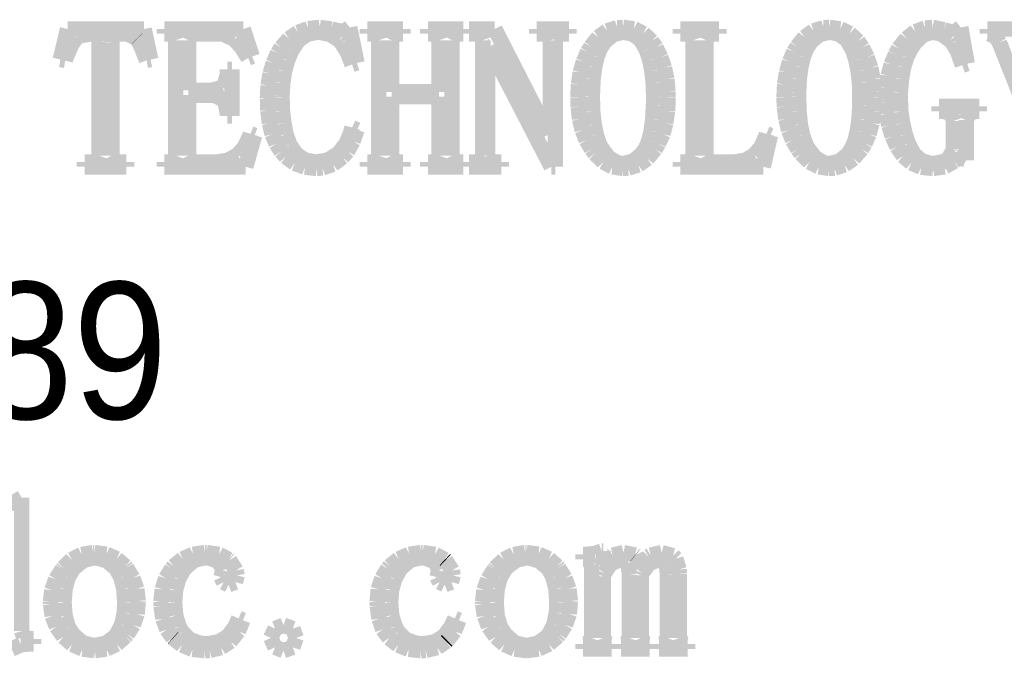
# Model space of a CAD drawing. Extents: x -53 to 531, y -106 to 304.
# Tile 59 of 66: x 511.97 to 518.45, y -98.78 to -94.58. Entities that reach past the tile are written whole.
import ezdxf

# ---------------------------------------------------------------- set-up
doc = ezdxf.new("R2010")
doc.units = 0
doc.layers.add('BOARD_GEOMETRY_DIMENSION', color=2, linetype='CONTINUOUS')

msp = doc.modelspace()

# ---------------------------------------------------------------- linework, layer by layer
at = {"layer": 'BOARD_GEOMETRY_DIMENSION', "const_width": 0.1016}
for points in [[(512.23672, -94.841822), (512.284472, -94.640908)], [(512.284472, -94.640908), (512.788408, -94.640908)], [(512.362704, -94.685612), (512.342892, -94.699074)], [(512.443984, -94.672404), (512.362704, -94.685612)], [(512.485386, -94.67723), (512.443984, -94.672404)], [(512.491736, -94.725236), (512.485386, -94.67723)], [(512.581398, -94.67723), (512.576064, -94.730316)], [(512.639564, -94.672404), (512.581398, -94.67723)], [(512.68122, -94.675198), (512.639564, -94.672404)], [(512.740656, -94.704408), (512.68122, -94.675198)], [(512.788408, -94.640908), (512.83108, -94.841822)], [(512.920742, -94.672404), (512.920742, -94.640908)], [(512.920742, -94.640908), (513.440172, -94.640908)], [(512.947666, -94.672404), (512.920742, -94.672404)], [(512.984242, -94.682818), (512.947666, -94.672404)], [(512.995672, -94.714822), (512.984242, -94.682818)], [(513.095494, -94.682818), (513.08, -94.714822)], [(513.127752, -94.672404), (513.095494, -94.682818)], [(513.276596, -94.672404), (513.127752, -94.672404)], [(513.314188, -94.676214), (513.276596, -94.672404)], [(513.381752, -94.709488), (513.314188, -94.676214)], [(513.440172, -94.640908), (513.499354, -94.820994)], [(513.740908, -94.704408), (513.800344, -94.664022)], [(513.800344, -94.664022), (513.867908, -94.638876)], [(513.860796, -94.675198), (513.804408, -94.714822)], [(513.92836, -94.661736), (513.860796, -94.675198)], [(513.867908, -94.638876), (513.942838, -94.630494)], [(513.935472, -94.661736), (513.92836, -94.661736)], [(514.012688, -94.676214), (513.935472, -94.661736)], [(513.942838, -94.630494), (513.943854, -94.630494)], [(513.943854, -94.630494), (514.018784, -94.640908)], [(514.07187, -94.714822), (514.012688, -94.676214)], [(514.018784, -94.640908), (514.082284, -94.656402)], [(514.082284, -94.656402), (514.113526, -94.651322)], [(514.113526, -94.651322), (514.140704, -94.630494)], [(514.140704, -94.630494), (514.188456, -94.86392)], [(514.25729, -94.672404), (514.25729, -94.640908)], [(514.25729, -94.640908), (514.490462, -94.640908)], [(514.278118, -94.672404), (514.25729, -94.672404)], [(514.32079, -94.682818), (514.278118, -94.672404)], [(514.331204, -94.714822), (514.32079, -94.682818)], [(514.432296, -94.682818), (514.416548, -94.714822)], [(514.469634, -94.672404), (514.432296, -94.682818)], [(514.490462, -94.672404), (514.469634, -94.672404)], [(514.490462, -94.640908), (514.490462, -94.672404)], [(514.6548, -94.672404), (514.6548, -94.640908)], [(514.6548, -94.640908), (514.887972, -94.640908)], [(514.676898, -94.672404), (514.6548, -94.672404)], [(514.7183, -94.682818), (514.676898, -94.672404)], [(514.728714, -94.714822), (514.7183, -94.682818)], [(514.829806, -94.682818), (514.814058, -94.714822)], [(514.867398, -94.672404), (514.829806, -94.682818)], [(514.887972, -94.672404), (514.867398, -94.672404)], [(514.887972, -94.640908), (514.887972, -94.672404)], [(514.925564, -94.672404), (514.925564, -94.640908)], [(514.925564, -94.640908), (515.095236, -94.640908)], [(514.963156, -94.672404), (514.925564, -94.672404)], [(515.004558, -94.682818), (514.963156, -94.672404)], [(515.016242, -94.714822), (515.004558, -94.682818)], [(515.095236, -94.640908), (515.450074, -95.33509)], [(515.37108, -94.672404), (515.37108, -94.640908)], [(515.37108, -94.640908), (515.583424, -94.640908)], [(515.413752, -94.672404), (515.37108, -94.672404)], [(515.450074, -94.682818), (515.413752, -94.672404)], [(515.461758, -94.714822), (515.450074, -94.682818)], [(515.508494, -94.682818), (515.493, -94.714822)], [(515.540752, -94.672404), (515.508494, -94.682818)], [(515.583424, -94.672404), (515.540752, -94.672404)], [(515.583424, -94.640908), (515.583424, -94.672404)], [(515.775956, -94.69501), (515.834376, -94.653608)], [(515.874, -94.67723), (515.818628, -94.72422)], [(515.834376, -94.653608), (515.900924, -94.632526)], [(515.938516, -94.661736), (515.874, -94.67723)], [(515.900924, -94.632526), (515.938516, -94.630494)], [(515.938516, -94.630494), (516.010398, -94.639892)], [(515.998714, -94.672404), (515.938516, -94.661736)], [(516.054086, -94.71152), (515.998714, -94.672404)], [(516.010398, -94.639892), (516.072628, -94.670118)], [(516.072628, -94.670118), (516.126984, -94.720918)], [(516.315198, -94.672404), (516.315198, -94.640908)], [(516.315198, -94.640908), (516.569198, -94.640908)], [(516.34644, -94.672404), (516.315198, -94.672404)], [(516.389112, -94.682818), (516.34644, -94.672404)], [(516.399526, -94.714822), (516.389112, -94.682818)], [(516.500618, -94.682818), (516.48487, -94.714822)], [(516.532876, -94.672404), (516.500618, -94.682818)], [(516.569198, -94.672404), (516.532876, -94.672404)], [(516.569198, -94.640908), (516.569198, -94.672404)], [(517.133332, -94.69501), (517.191752, -94.653608)], [(517.231122, -94.67723), (517.176004, -94.72422)], [(517.191752, -94.653608), (517.2583, -94.632526)], [(517.295892, -94.661736), (517.231122, -94.67723)], [(517.2583, -94.632526), (517.295892, -94.630494)], [(517.295892, -94.630494), (517.36752, -94.639892)], [(517.35609, -94.672404), (517.295892, -94.661736)], [(517.411208, -94.71152), (517.35609, -94.672404)], [(517.36752, -94.639892), (517.430004, -94.670118)], [(517.430004, -94.670118), (517.484106, -94.720918)], [(517.803892, -94.703392), (517.862058, -94.658434)], [(517.915398, -94.6785), (517.861042, -94.7293)], [(517.862058, -94.658434), (517.926574, -94.634812)], [(517.97458, -94.661736), (517.915398, -94.6785)], [(517.926574, -94.634812), (517.97458, -94.630494)], [(517.97458, -94.630494), (518.04951, -94.645988)], [(518.030714, -94.672404), (517.97458, -94.661736)], [(518.091166, -94.714822), (518.030714, -94.672404)], [(518.04951, -94.645988), (518.102596, -94.661736)], [(518.102596, -94.661736), (518.133838, -94.651322)], [(518.133838, -94.651322), (518.160762, -94.630494)], [(518.160762, -94.630494), (518.202672, -94.869)], [(518.335768, -94.672404), (518.335768, -94.640908)], [(518.335768, -94.640908), (518.574274, -94.640908)], [(518.346182, -94.672404), (518.335768, -94.672404)], [(518.388854, -94.688914), (518.346182, -94.672404)], [(518.414762, -94.730316), (518.388854, -94.688914)], [(512.31165, -94.743016), (512.275328, -94.82709)], [(512.342892, -94.699074), (512.31165, -94.743016)], [(512.491736, -95.47352), (512.491736, -94.725236)], [(512.576064, -94.730316), (512.576064, -95.47352)], [(512.741672, -94.705424), (512.740656, -94.704408)], [(512.76758, -94.754192), (512.741672, -94.705424)], [(512.995672, -95.47352), (512.995672, -94.714822)], [(513.08, -94.714822), (513.08, -95.044006)], [(513.428742, -94.760796), (513.381752, -94.709488)], [(513.689854, -94.762574), (513.740908, -94.704408)], [(513.804408, -94.714822), (513.759704, -94.781624)], [(514.087618, -94.733618), (514.07187, -94.714822)], [(514.125972, -94.796102), (514.087618, -94.733618)], [(514.331204, -95.47352), (514.331204, -94.714822)], [(514.416548, -94.714822), (514.416548, -95.05442)], [(514.728714, -95.05442), (514.728714, -94.714822)], [(514.814058, -94.714822), (514.814058, -95.47352)], [(515.016242, -95.47352), (515.016242, -94.714822)], [(515.461758, -95.33509), (515.461758, -94.714822)], [(515.493, -94.714822), (515.493, -95.547434)], [(515.726172, -94.757494), (515.775956, -94.69501)], [(515.818628, -94.72422), (515.789672, -94.767908)], [(516.09244, -94.778322), (516.054086, -94.71152)], [(516.126984, -94.720918), (516.15594, -94.762574)], [(516.399526, -95.47352), (516.399526, -94.714822)], [(516.48487, -94.714822), (516.48487, -95.47352)], [(517.083294, -94.757494), (517.133332, -94.69501)], [(517.176004, -94.72422), (517.146794, -94.767908)], [(517.4488, -94.778322), (517.411208, -94.71152)], [(517.484106, -94.720918), (517.513316, -94.762574)], [(517.751822, -94.767908), (517.803892, -94.703392)], [(517.861042, -94.7293), (517.832086, -94.772988)], [(518.107676, -94.733618), (518.091166, -94.714822)], [(518.14222, -94.793816), (518.107676, -94.733618)], [(518.600182, -95.197676), (518.414762, -94.730316)], [(512.804156, -94.846902), (512.76758, -94.754192)], [(513.47243, -94.831408), (513.428742, -94.760796)], [(513.637784, -94.86392), (513.666994, -94.799404)], [(513.666994, -94.799404), (513.689854, -94.762574)], [(513.758688, -94.783402), (513.73151, -94.847918)], [(513.759704, -94.781624), (513.758688, -94.783402)], [(514.156198, -94.87408), (514.125972, -94.796102)], [(515.057898, -94.757494), (515.047484, -94.757494)], [(515.047484, -94.757494), (515.047484, -95.47352)], [(515.466838, -95.547434), (515.057898, -94.757494)], [(515.678166, -94.855284), (515.70636, -94.791022)], [(515.70636, -94.791022), (515.726172, -94.757494)], [(515.789672, -94.767908), (515.767574, -94.824296)], [(516.093456, -94.782386), (516.09244, -94.778322)], [(516.114284, -94.845124), (516.093456, -94.782386)], [(516.15594, -94.762574), (516.187182, -94.82709)], [(517.034526, -94.855284), (517.062466, -94.791022)], [(517.062466, -94.791022), (517.083294, -94.757494)], [(517.146794, -94.767908), (517.12495, -94.824296)], [(517.450832, -94.782386), (517.4488, -94.778322)], [(517.470644, -94.845124), (517.450832, -94.782386)], [(517.513316, -94.762574), (517.544558, -94.82709)], [(517.7028, -94.875096), (517.730994, -94.808294)], [(517.730994, -94.808294), (517.751822, -94.767908)], [(517.832086, -94.772988), (517.804908, -94.828106)], [(518.171176, -94.879414), (518.14222, -94.793816)], [(512.268978, -94.846902), (512.23672, -94.841822)], [(512.275328, -94.82709), (512.268978, -94.846902)], [(512.83108, -94.841822), (512.804156, -94.846902)], [(513.499354, -94.820994), (513.47243, -94.831408)], [(513.616956, -94.934278), (513.637784, -94.86392)], [(513.73151, -94.847918), (513.711698, -94.9198)], [(514.188456, -94.86392), (514.156198, -94.87408)], [(515.657338, -94.926404), (515.678166, -94.855284)], [(515.767574, -94.824296), (515.75208, -94.891606)], [(516.129016, -94.917006), (516.114284, -94.845124)], [(516.187182, -94.82709), (516.211058, -94.895924)], [(517.014714, -94.926404), (517.034526, -94.855284)], [(517.12495, -94.824296), (517.10844, -94.891606)], [(517.485122, -94.917006), (517.470644, -94.845124)], [(517.544558, -94.82709), (517.568434, -94.895924)], [(517.682988, -94.947994), (517.7028, -94.875096)], [(517.804908, -94.828106), (517.78408, -94.893892)], [(518.202672, -94.869), (518.171176, -94.879414)], [(513.313172, -95.01759), (513.334, -94.947994)], [(513.334, -94.947994), (513.335016, -94.93758)], [(513.335016, -94.93758), (513.335016, -94.906592)], [(513.335016, -94.906592), (513.366258, -94.906592)], [(513.366258, -94.906592), (513.366258, -95.213424)], [(513.603494, -95.01251), (513.616956, -94.934278)], [(513.711698, -94.9198), (513.700268, -94.997016)], [(515.645908, -95.005398), (515.657338, -94.926404)], [(515.75208, -94.891606), (515.741666, -94.971108)], [(516.137398, -94.997016), (516.129016, -94.917006)], [(516.211058, -94.895924), (516.226806, -94.971108)], [(517.002268, -95.005398), (517.014714, -94.926404)], [(517.10844, -94.891606), (517.098026, -94.971108)], [(517.49452, -94.997016), (517.485122, -94.917006)], [(517.568434, -94.895924), (517.584182, -94.971108)], [(517.671558, -95.02521), (517.682988, -94.947994)], [(517.78408, -94.893892), (517.770618, -94.970092)], [(513.59943, -95.097092), (513.603494, -95.01251)], [(513.700268, -94.997016), (513.695188, -95.080074)], [(515.641844, -95.091504), (515.645908, -95.005398)], [(515.741666, -94.971108), (515.737602, -95.062294)], [(516.140446, -95.086424), (516.137398, -94.997016)], [(516.226806, -94.971108), (516.234172, -95.051118)], [(516.99795, -95.091504), (517.002268, -95.005398)], [(517.098026, -94.971108), (517.093708, -95.062294)], [(517.496552, -95.086424), (517.49452, -94.997016)], [(517.584182, -94.971108), (517.591294, -95.051118)], [(517.770618, -94.970092), (517.763252, -95.057214)], [(513.08, -95.044006), (513.233924, -95.044006)], [(513.249672, -95.07601), (513.08, -95.07601)], [(513.08, -95.07601), (513.08, -95.47352)], [(513.233924, -95.044006), (513.305806, -95.024194)], [(513.313172, -95.107506), (513.249672, -95.07601)], [(513.305806, -95.024194), (513.313172, -95.01759)], [(514.416548, -95.05442), (514.728714, -95.05442)], [(515.737602, -95.062294), (515.736586, -95.086424)], [(516.234172, -95.051118), (516.235188, -95.091504)], [(517.093708, -95.062294), (517.093708, -95.086424)], [(517.591294, -95.051118), (517.592564, -95.091504)], [(517.667494, -95.107506), (517.671558, -95.02521)], [(517.763252, -95.057214), (517.763252, -95.107506)], [(513.319268, -95.116904), (513.313172, -95.107506)], [(513.335016, -95.192596), (513.319268, -95.116904)], [(513.602478, -95.177102), (513.59943, -95.097092)], [(513.695188, -95.080074), (513.695188, -95.091504)], [(513.695188, -95.091504), (513.698236, -95.18142)], [(514.728714, -95.086424), (514.416548, -95.086424)], [(514.416548, -95.086424), (514.416548, -95.47352)], [(514.728714, -95.47352), (514.728714, -95.086424)], [(515.643876, -95.15221), (515.641844, -95.091504)], [(515.736586, -95.086424), (515.739634, -95.184214)], [(516.134096, -95.234506), (516.13943, -95.140526)], [(516.13943, -95.140526), (516.140446, -95.086424)], [(516.235188, -95.091504), (516.231886, -95.180404)], [(517.000236, -95.15221), (516.99795, -95.091504)], [(517.093708, -95.086424), (517.09701, -95.184214)], [(517.491472, -95.234506), (517.496552, -95.140526)], [(517.496552, -95.140526), (517.496552, -95.086424)], [(517.592564, -95.091504), (517.588246, -95.180404)], [(517.667494, -95.12173), (517.667494, -95.107506)], [(517.672574, -95.200978), (517.667494, -95.12173)], [(517.763252, -95.107506), (517.7663, -95.184214)], [(513.335016, -95.213424), (513.335016, -95.192596)], [(513.612892, -95.260414), (513.602478, -95.177102)], [(513.698236, -95.18142), (513.707634, -95.261176)], [(515.653274, -95.233236), (515.643876, -95.15221)], [(515.739634, -95.184214), (515.749032, -95.268796)], [(516.231886, -95.180404), (516.21944, -95.260414)], [(517.01065, -95.233236), (517.000236, -95.15221)], [(517.09701, -95.184214), (517.105392, -95.268796)], [(517.588246, -95.180404), (517.576816, -95.260414)], [(517.687306, -95.275908), (517.672574, -95.200978)], [(517.7663, -95.184214), (517.777984, -95.260414)], [(518.017252, -95.182182), (518.017252, -95.149924)], [(518.017252, -95.149924), (518.282682, -95.149924)], [(518.04951, -95.182182), (518.017252, -95.182182)], [(518.0965, -95.197676), (518.04951, -95.182182)], [(518.11301, -95.245682), (518.0965, -95.197676)], [(518.214102, -95.197676), (518.197338, -95.240602)], [(518.255758, -95.182182), (518.214102, -95.197676)], [(518.282682, -95.182182), (518.255758, -95.182182)], [(518.282682, -95.149924), (518.282682, -95.182182)], [(513.366258, -95.213424), (513.335016, -95.213424)], [(513.630672, -95.333312), (513.612892, -95.260414)], [(513.707634, -95.261176), (513.722112, -95.333312)], [(515.6708, -95.307404), (515.653274, -95.233236)], [(515.749032, -95.268796), (515.76351, -95.339408)], [(516.123682, -95.31223), (516.134096, -95.234506)], [(516.21944, -95.260414), (516.200898, -95.332296)], [(517.028176, -95.307404), (517.01065, -95.233236)], [(517.105392, -95.268796), (517.11987, -95.339408)], [(517.480042, -95.31223), (517.491472, -95.234506)], [(517.576816, -95.260414), (517.557004, -95.332296)], [(517.777984, -95.260414), (517.79551, -95.33509)], [(518.11301, -95.431102), (518.11301, -95.245682)], [(518.197338, -95.240602), (518.197338, -95.505016)], [(513.48386, -95.343726), (513.487924, -95.33001)], [(513.487924, -95.33001), (513.515102, -95.340424)], [(513.65658, -95.395796), (513.630672, -95.333312)], [(513.722112, -95.333312), (513.743956, -95.395796)], [(514.116828, -95.394526), (514.1468, -95.324676)], [(514.1468, -95.324676), (514.156198, -95.288608)], [(514.156198, -95.288608), (514.188456, -95.304102)], [(514.188456, -95.304102), (514.162548, -95.379794)], [(515.450074, -95.33509), (515.461758, -95.33509)], [(515.696962, -95.372682), (515.6708, -95.307404)], [(516.108188, -95.377), (516.123682, -95.31223)], [(516.200898, -95.332296), (516.172704, -95.394526)], [(516.879586, -95.341694), (516.882634, -95.33001)], [(516.882634, -95.33001), (516.908542, -95.340424)], [(517.054338, -95.372682), (517.028176, -95.307404)], [(517.464294, -95.377), (517.480042, -95.31223)], [(517.557004, -95.332296), (517.53008, -95.394526)], [(517.710166, -95.347536), (517.687306, -95.275908)], [(517.79551, -95.33509), (517.815322, -95.39351)], [(513.4483, -95.417386), (513.48386, -95.343726)], [(513.515102, -95.340424), (513.456682, -95.547434)], [(513.689854, -95.446596), (513.65658, -95.395796)], [(513.743956, -95.395796), (513.748274, -95.405194)], [(514.07187, -95.452692), (514.116828, -95.394526)], [(514.162548, -95.379794), (514.125972, -95.44558)], [(515.731252, -95.431102), (515.696962, -95.372682)], [(515.76351, -95.339408), (515.783322, -95.397574)], [(515.783322, -95.397574), (515.794752, -95.420434)], [(516.08736, -95.426022), (516.108188, -95.377)], [(516.172704, -95.394526), (516.15086, -95.431102)], [(516.847074, -95.416624), (516.879586, -95.341694)], [(516.908542, -95.340424), (516.86079, -95.547434)], [(517.088628, -95.431102), (517.054338, -95.372682)], [(517.11987, -95.339408), (517.140698, -95.397574)], [(517.140698, -95.397574), (517.152128, -95.420434)], [(517.443466, -95.426022), (517.464294, -95.377)], [(517.53008, -95.394526), (517.507982, -95.431102)], [(517.741408, -95.415608), (517.710166, -95.347536)], [(517.815322, -95.39351), (517.853676, -95.465392)], [(513.403596, -95.468694), (513.4483, -95.417386)], [(513.72008, -95.480886), (513.689854, -95.446596)], [(513.748274, -95.405194), (513.790946, -95.466408)], [(513.997956, -95.50273), (514.059424, -95.464122)], [(514.059424, -95.464122), (514.07187, -95.452692)], [(514.125972, -95.44558), (514.092698, -95.483934)], [(515.753096, -95.460312), (515.731252, -95.431102)], [(515.808214, -95.515176), (515.753096, -95.460312)], [(515.794752, -95.420434), (515.84479, -95.486982)], [(516.004048, -95.511112), (516.060182, -95.465392)], [(516.060182, -95.465392), (516.08736, -95.426022)], [(516.15086, -95.431102), (516.09879, -95.493332)], [(516.80237, -95.468694), (516.847074, -95.416624)], [(517.109456, -95.460312), (517.088628, -95.431102)], [(517.16559, -95.515176), (517.109456, -95.460312)], [(517.152128, -95.420434), (517.202166, -95.486982)], [(517.361424, -95.511112), (517.417558, -95.465392)], [(517.417558, -95.465392), (517.443466, -95.426022)], [(517.507982, -95.431102), (517.45515, -95.493332)], [(517.782048, -95.475806), (517.741408, -95.415608)], [(517.853676, -95.465392), (517.90473, -95.50908)], [(518.075672, -95.499682), (518.111994, -95.438214)], [(518.111994, -95.438214), (518.11301, -95.431102)], [(512.395978, -95.547434), (512.395978, -95.516192)], [(512.395978, -95.516192), (512.443984, -95.516192)], [(512.443984, -95.516192), (512.480306, -95.505016)], [(512.480306, -95.505016), (512.491736, -95.47352)], [(512.576064, -95.47352), (512.591558, -95.505016)], [(512.591558, -95.505016), (512.62407, -95.516192)], [(512.62407, -95.516192), (512.671822, -95.516192)], [(512.671822, -95.516192), (512.671822, -95.547434)], [(512.920742, -95.547434), (512.920742, -95.516192)], [(512.920742, -95.516192), (512.953, -95.516192)], [(512.953, -95.516192), (512.984242, -95.505016)], [(512.984242, -95.505016), (512.995672, -95.47352)], [(513.08, -95.47352), (513.095494, -95.505016)], [(513.095494, -95.505016), (513.127752, -95.516192)], [(513.127752, -95.516192), (513.265166, -95.516192)], [(513.265166, -95.516192), (513.341112, -95.504)], [(513.341112, -95.504), (513.403596, -95.468694)], [(513.7785, -95.523812), (513.72008, -95.480886)], [(513.846064, -95.54972), (513.7785, -95.523812)], [(513.790946, -95.466408), (513.849112, -95.504)], [(513.849112, -95.504), (513.92201, -95.516192)], [(513.92201, -95.516192), (513.923026, -95.516192)], [(513.923026, -95.516192), (513.997956, -95.50273)], [(514.030468, -95.530924), (513.961634, -95.5548)], [(514.092698, -95.483934), (514.030468, -95.530924)], [(514.25729, -95.547434), (514.25729, -95.516192)], [(514.25729, -95.516192), (514.284214, -95.516192)], [(514.284214, -95.516192), (514.32079, -95.505016)], [(514.32079, -95.505016), (514.331204, -95.47352)], [(514.416548, -95.47352), (514.432296, -95.505016)], [(514.432296, -95.505016), (514.4643, -95.516192)], [(514.4643, -95.516192), (514.490462, -95.516192)], [(514.490462, -95.516192), (514.490462, -95.547434)], [(514.6548, -95.547434), (514.6548, -95.516192)], [(514.6548, -95.516192), (514.681978, -95.516192)], [(514.681978, -95.516192), (514.7183, -95.505016)], [(514.7183, -95.505016), (514.728714, -95.47352)], [(514.814058, -95.47352), (514.829806, -95.505016)], [(514.829806, -95.505016), (514.862064, -95.516192)], [(514.862064, -95.516192), (514.887972, -95.516192)], [(514.887972, -95.516192), (514.887972, -95.547434)], [(514.925564, -95.547434), (514.925564, -95.516192)], [(514.925564, -95.516192), (514.968236, -95.516192)], [(514.968236, -95.516192), (515.004558, -95.505016)], [(515.004558, -95.505016), (515.016242, -95.47352)], [(515.047484, -95.47352), (515.062978, -95.505016)], [(515.062978, -95.505016), (515.095236, -95.516192)], [(515.095236, -95.516192), (515.137908, -95.516192)], [(515.137908, -95.516192), (515.137908, -95.547434)], [(515.869682, -95.547434), (515.808214, -95.515176)], [(515.84479, -95.486982), (515.902956, -95.521526)], [(515.902956, -95.521526), (515.938516, -95.526606)], [(515.938516, -95.526606), (516.004048, -95.511112)], [(516.09879, -95.493332), (516.039354, -95.534988)], [(516.315198, -95.547434), (516.315198, -95.516192)], [(516.315198, -95.516192), (516.351774, -95.516192)], [(516.351774, -95.516192), (516.389112, -95.505016)], [(516.389112, -95.505016), (516.399526, -95.47352)], [(516.48487, -95.47352), (516.500618, -95.505016)], [(516.500618, -95.505016), (516.532876, -95.516192)], [(516.532876, -95.516192), (516.67537, -95.516192)], [(516.67537, -95.516192), (516.7503, -95.501714)], [(516.7503, -95.501714), (516.80237, -95.468694)], [(517.227058, -95.547434), (517.16559, -95.515176)], [(517.202166, -95.486982), (517.260332, -95.521526)], [(517.260332, -95.521526), (517.295892, -95.526606)], [(517.295892, -95.526606), (517.361424, -95.511112)], [(517.45515, -95.493332), (517.395714, -95.534988)], [(517.835134, -95.521526), (517.782048, -95.475806)], [(517.89965, -95.54972), (517.835134, -95.521526)], [(517.90473, -95.50908), (517.970262, -95.526606)], [(517.970262, -95.526606), (517.97966, -95.526606)], [(517.97966, -95.526606), (518.05586, -95.511112)], [(518.11809, -95.511112), (518.05459, -95.547434)], [(518.05586, -95.511112), (518.075672, -95.499682)], [(518.139172, -95.494602), (518.11809, -95.511112)], [(518.18159, -95.494602), (518.139172, -95.494602)], [(518.197338, -95.505016), (518.18159, -95.494602)], [(512.671822, -95.547434), (512.395978, -95.547434)], [(513.456682, -95.547434), (512.920742, -95.547434)], [(513.923026, -95.558102), (513.846064, -95.54972)], [(513.961634, -95.5548), (513.923026, -95.558102)], [(514.490462, -95.547434), (514.25729, -95.547434)], [(514.887972, -95.547434), (514.6548, -95.547434)], [(515.137908, -95.547434), (514.925564, -95.547434)], [(515.493, -95.547434), (515.466838, -95.547434)], [(515.938516, -95.558102), (515.869682, -95.547434)], [(515.936992, -95.557594), (515.942834, -95.557594)], [(515.972806, -95.555816), (515.938516, -95.558102)], [(516.039354, -95.534988), (515.972806, -95.555816)], [(516.86079, -95.547434), (516.315198, -95.547434)], [(517.295892, -95.558102), (517.227058, -95.547434)], [(517.294368, -95.557594), (517.30021, -95.557594)], [(517.330182, -95.555816), (517.295892, -95.558102)], [(517.395714, -95.534988), (517.330182, -95.555816)], [(517.97458, -95.558102), (517.89965, -95.54972)], [(517.978898, -95.558102), (517.97458, -95.558102)], [(518.05459, -95.547434), (517.978898, -95.558102)], [(511.927856, -97.757488), (511.982974, -97.724214)], [(511.982974, -97.724214), (511.982974, -98.601784)], [(511.872484, -97.768918), (511.927856, -97.757488)], [(512.310888, -98.131376), (512.376674, -98.098102)], [(512.376674, -98.098102), (512.45262, -98.085402)], [(512.461002, -98.118676), (512.391152, -98.13544)], [(512.45262, -98.085402), (512.461002, -98.085402)], [(512.461002, -98.085402), (512.539996, -98.095816)], [(512.474464, -98.119692), (512.461002, -98.118676)], [(512.54406, -98.139504), (512.474464, -98.119692)], [(512.539996, -98.095816), (512.60756, -98.126042)], [(513.0419, -98.127058), (513.109464, -98.096832)], [(513.109464, -98.096832), (513.188458, -98.085402)], [(513.188458, -98.118676), (513.117846, -98.13544)], [(513.188458, -98.085402), (513.198872, -98.085402)], [(513.217668, -98.120962), (513.188458, -98.118676)], [(513.198872, -98.085402), (513.281168, -98.096832)], [(513.2832, -98.14687), (513.217668, -98.120962)], [(513.281168, -98.096832), (513.344668, -98.131376)], [(514.462776, -98.127058), (514.531356, -98.096832)], [(514.531356, -98.096832), (514.610604, -98.085402)], [(514.609588, -98.118676), (514.538722, -98.13544)], [(514.638544, -98.120962), (514.609588, -98.118676)], [(514.610604, -98.085402), (514.620764, -98.085402)], [(514.620764, -98.085402), (514.702044, -98.096832)], [(514.704076, -98.14687), (514.638544, -98.120962)], [(514.702044, -98.096832), (514.76656, -98.131376)], [(515.15391, -98.131376), (515.219442, -98.098102)], [(515.219442, -98.098102), (515.295388, -98.085402)], [(515.30377, -98.118676), (515.234174, -98.13544)], [(515.295388, -98.085402), (515.30377, -98.085402)], [(515.30377, -98.085402), (515.382764, -98.095816)], [(515.316978, -98.119692), (515.30377, -98.118676)], [(515.387082, -98.139504), (515.316978, -98.119692)], [(515.382764, -98.095816), (515.450582, -98.126042)], [(515.675372, -98.130106), (515.675372, -98.096832)], [(515.675372, -98.096832), (515.691882, -98.096832)], [(515.691882, -98.096832), (515.753604, -98.091752)], [(515.753604, -98.091752), (515.798308, -98.074988)], [(515.798308, -98.074988), (515.808722, -98.074988)], [(515.808722, -98.074988), (515.808722, -98.168714)], [(515.808722, -98.168714), (515.861808, -98.108262)], [(515.861808, -98.108262), (515.87019, -98.102166)], [(515.87019, -98.102166), (515.941818, -98.085402)], [(515.941818, -98.085402), (516.01878, -98.10115)], [(516.01878, -98.10115), (516.02005, -98.102166)], [(516.02005, -98.102166), (516.053324, -98.168714)], [(516.053324, -98.168714), (516.10641, -98.110548)], [(516.10641, -98.110548), (516.119872, -98.102166)], [(516.119872, -98.102166), (516.19277, -98.085402)], [(516.19277, -98.085402), (516.2677, -98.10623)], [(516.2677, -98.10623), (516.286496, -98.125026)], [(512.249674, -98.193606), (512.25577, -98.185478)], [(512.25577, -98.185478), (512.310888, -98.131376)], [(512.328668, -98.184462), (512.322572, -98.191574)], [(512.391152, -98.13544), (512.328668, -98.184462)], [(512.605274, -98.191574), (512.54406, -98.139504)], [(512.60756, -98.126042), (512.663948, -98.175064)], [(512.663948, -98.175064), (512.672076, -98.185478)], [(512.672076, -98.185478), (512.713986, -98.253042)], [(512.970018, -98.190558), (512.982464, -98.175064)], [(512.982464, -98.175064), (513.0419, -98.127058)], [(513.05841, -98.185478), (513.049012, -98.196908)], [(513.117846, -98.13544), (513.05841, -98.185478)], [(513.305044, -98.201988), (513.2832, -98.14687)], [(513.344668, -98.131376), (513.350002, -98.13544)], [(513.350002, -98.13544), (513.39369, -98.203004)], [(514.390894, -98.190558), (514.404356, -98.175064)], [(514.404356, -98.175064), (514.462776, -98.127058)], [(514.480302, -98.185478), (514.470904, -98.196908)], [(514.538722, -98.13544), (514.480302, -98.185478)], [(514.726174, -98.201988), (514.704076, -98.14687)], [(514.76656, -98.131376), (514.770878, -98.13544)], [(514.770878, -98.13544), (514.815582, -98.203004)], [(515.092442, -98.193606), (515.098792, -98.185478)], [(515.098792, -98.185478), (515.15391, -98.131376)], [(515.17169, -98.184462), (515.16534, -98.191574)], [(515.234174, -98.13544), (515.17169, -98.184462)], [(515.44855, -98.191574), (515.387082, -98.139504)], [(515.450582, -98.126042), (515.506716, -98.175064)], [(515.506716, -98.175064), (515.515098, -98.185478)], [(515.515098, -98.185478), (515.556754, -98.253042)], [(515.697978, -98.130106), (515.675372, -98.130106)], [(515.72541, -98.13544), (515.697978, -98.130106)], [(515.73176, -98.16338), (515.72541, -98.13544)], [(515.73176, -98.646488), (515.73176, -98.16338)], [(515.85876, -98.1583), (515.817104, -98.219768)], [(515.925308, -98.130106), (515.85876, -98.1583)], [(515.970012, -98.152204), (515.925308, -98.130106)], [(515.981442, -98.230182), (515.970012, -98.152204)], [(516.108442, -98.1583), (516.064754, -98.219768)], [(516.176006, -98.130106), (516.108442, -98.1583)], [(516.219948, -98.14687), (516.176006, -98.130106)], [(516.22198, -98.149918), (516.219948, -98.14687)], [(516.231378, -98.230182), (516.22198, -98.149918)], [(516.286496, -98.125026), (516.307324, -98.195892)], [(512.207002, -98.260408), (512.249674, -98.193606)], [(512.287774, -98.249994), (512.268216, -98.323908)], [(512.322572, -98.191574), (512.287774, -98.249994)], [(512.635754, -98.249994), (512.605274, -98.191574)], [(512.65455, -98.323908), (512.635754, -98.249994)], [(512.930394, -98.254058), (512.970018, -98.190558)], [(513.049012, -98.196908), (513.014722, -98.259392)], [(513.293614, -98.246692), (513.299964, -98.225102)], [(513.310378, -98.279966), (513.293614, -98.246692)], [(513.299964, -98.225102), (513.305044, -98.201988)], [(513.399786, -98.235262), (513.388356, -98.279966)], [(513.39369, -98.203004), (513.399786, -98.235262)], [(514.352286, -98.254058), (514.390894, -98.190558)], [(514.470904, -98.196908), (514.436614, -98.259392)], [(514.71576, -98.246692), (514.72084, -98.225102)], [(514.73227, -98.279966), (514.71576, -98.246692)], [(514.72084, -98.225102), (514.726174, -98.201988)], [(514.820662, -98.235262), (514.809486, -98.279966)], [(514.815582, -98.203004), (514.820662, -98.235262)], [(515.04977, -98.260408), (515.092442, -98.193606)], [(515.13105, -98.249994), (515.110984, -98.323908)], [(515.16534, -98.191574), (515.13105, -98.249994)], [(515.478776, -98.249994), (515.44855, -98.191574)], [(515.497318, -98.323908), (515.478776, -98.249994)], [(515.817104, -98.219768), (515.808722, -98.241612)], [(515.808722, -98.241612), (515.808722, -98.646488)], [(515.981442, -98.646488), (515.981442, -98.230182)], [(516.064754, -98.219768), (516.058404, -98.235262)], [(516.058404, -98.235262), (516.058404, -98.646488)], [(516.231378, -98.646488), (516.231378, -98.230182)], [(516.307324, -98.195892), (516.309356, -98.225102)], [(516.309356, -98.225102), (516.309356, -98.646488)], [(512.18084, -98.33229), (512.207002, -98.260408)], [(512.713986, -98.253042), (512.739894, -98.324924)], [(512.90728, -98.326956), (512.930394, -98.254058)], [(513.014722, -98.259392), (512.99491, -98.333306)], [(513.343652, -98.29673), (513.310378, -98.279966)], [(513.388356, -98.279966), (513.343652, -98.29673)], [(514.32841, -98.326956), (514.352286, -98.254058)], [(514.436614, -98.259392), (514.415786, -98.333306)], [(514.765544, -98.29673), (514.73227, -98.279966)], [(514.809486, -98.279966), (514.765544, -98.29673)], [(515.023862, -98.33229), (515.04977, -98.260408)], [(515.556754, -98.253042), (515.582662, -98.324924)], [(512.172458, -98.408236), (512.18084, -98.33229)], [(512.268216, -98.323908), (512.261104, -98.4123)], [(512.6609, -98.413316), (512.65455, -98.323908)], [(512.739894, -98.324924), (512.749292, -98.401886)], [(512.899152, -98.408236), (512.90728, -98.326956)], [(512.99491, -98.333306), (512.98856, -98.413316)], [(514.321044, -98.408236), (514.32841, -98.326956)], [(514.415786, -98.333306), (514.40969, -98.413316)], [(515.01548, -98.408236), (515.023862, -98.33229)], [(515.110984, -98.323908), (515.103872, -98.4123)], [(515.503668, -98.413316), (515.497318, -98.323908)], [(515.582662, -98.324924), (515.59206, -98.401886)], [(512.172458, -98.42373), (512.172458, -98.408236)], [(512.183888, -98.501962), (512.172458, -98.42373)], [(512.261104, -98.4123), (512.261104, -98.413316)], [(512.261104, -98.413316), (512.268216, -98.503994)], [(512.657598, -98.48088), (512.6609, -98.413316)], [(512.749292, -98.408236), (512.741926, -98.489262)], [(512.749292, -98.401886), (512.749292, -98.408236)], [(512.900168, -98.437192), (512.899152, -98.408236)], [(512.911598, -98.520504), (512.900168, -98.437192)], [(512.98856, -98.413316), (512.995926, -98.499676)], [(514.32206, -98.437192), (514.321044, -98.408236)], [(514.33349, -98.520504), (514.32206, -98.437192)], [(514.40969, -98.413316), (514.416802, -98.499676)], [(515.01548, -98.42373), (515.01548, -98.408236)], [(515.02691, -98.501962), (515.01548, -98.42373)], [(515.103872, -98.4123), (515.103872, -98.413316)], [(515.103872, -98.413316), (515.110984, -98.503994)], [(515.50062, -98.48088), (515.503668, -98.413316)], [(515.59206, -98.408236), (515.584948, -98.489262)], [(515.59206, -98.401886), (515.59206, -98.408236)], [(512.211066, -98.572574), (512.183888, -98.501962)], [(512.268216, -98.503994), (512.29006, -98.575876)], [(512.641088, -98.558096), (512.657598, -98.48088)], [(512.741926, -98.489262), (512.71678, -98.561144)], [(512.995926, -98.499676), (513.01777, -98.571558)], [(514.416802, -98.499676), (514.439662, -98.571558)], [(515.054088, -98.572574), (515.02691, -98.501962)], [(515.110984, -98.503994), (515.133082, -98.575876)], [(515.483856, -98.558096), (515.50062, -98.48088)], [(515.584948, -98.489262), (515.559802, -98.561144)], [(512.25577, -98.636074), (512.211066, -98.572574)], [(512.610862, -98.618548), (512.641088, -98.558096)], [(512.71678, -98.561144), (512.67741, -98.623628)], [(512.93776, -98.590354), (512.911598, -98.520504)], [(513.01777, -98.571558), (513.038598, -98.60788)], [(513.338572, -98.636074), (513.386324, -98.57359)], [(513.386324, -98.57359), (513.4102, -98.518472)], [(513.438394, -98.529902), (513.408168, -98.6028)], [(513.4102, -98.518472), (513.438394, -98.529902)], [(513.70484, -98.563176), (513.649722, -98.58502)], [(513.766308, -98.58502), (513.70484, -98.563176)], [(514.358382, -98.590354), (514.33349, -98.520504)], [(514.439662, -98.571558), (514.459474, -98.60788)], [(514.759448, -98.636074), (514.8072, -98.57359)], [(514.8072, -98.57359), (514.832346, -98.518472)], [(514.85927, -98.529902), (514.83006, -98.6028)], [(514.832346, -98.518472), (514.85927, -98.529902)], [(515.098792, -98.636074), (515.054088, -98.572574)], [(515.453376, -98.618548), (515.483856, -98.558096)], [(515.559802, -98.561144), (515.520178, -98.623628)], [(511.982974, -98.601784), (511.994658, -98.641408)], [(512.257802, -98.639376), (512.25577, -98.636074)], [(512.315206, -98.68916), (512.257802, -98.639376)], [(512.29006, -98.575876), (512.322572, -98.624644)], [(512.322572, -98.624644), (512.380484, -98.676714)], [(512.535678, -98.682048), (512.595114, -98.638106)], [(512.595114, -98.638106), (512.610862, -98.618548)], [(512.66598, -98.636074), (512.60756, -98.687128)], [(512.67741, -98.623628), (512.66598, -98.636074)], [(512.976876, -98.646488), (512.93776, -98.590354)], [(513.038598, -98.60788), (513.088382, -98.656902)], [(513.281168, -98.67138), (513.338572, -98.636074)], [(513.408168, -98.6028), (513.360162, -98.663252)], [(513.649722, -98.58502), (513.621274, -98.646488)], [(513.788152, -98.646488), (513.766308, -98.58502)], [(514.399276, -98.646488), (514.358382, -98.590354)], [(514.459474, -98.60788), (514.509512, -98.656902)], [(514.70306, -98.67138), (514.759448, -98.636074)], [(514.83006, -98.6028), (514.782308, -98.663252)], [(515.100824, -98.639376), (515.098792, -98.636074)], [(515.157974, -98.68916), (515.100824, -98.639376)], [(515.133082, -98.575876), (515.16534, -98.624644)], [(515.16534, -98.624644), (515.22376, -98.676714)], [(515.3787, -98.682048), (515.437882, -98.638106)], [(515.437882, -98.638106), (515.453376, -98.618548)], [(515.509002, -98.636074), (515.450582, -98.687128)], [(515.520178, -98.623628), (515.509002, -98.636074)], [(511.977894, -98.691192), (511.916426, -98.719386)], [(512.027678, -98.686112), (511.977894, -98.691192)], [(511.994658, -98.641408), (512.022598, -98.652838)], [(512.022598, -98.652838), (512.061206, -98.652838)], [(512.061206, -98.686112), (512.027678, -98.686112)], [(512.061206, -98.652838), (512.061206, -98.686112)], [(512.38277, -98.719386), (512.315206, -98.68916)], [(512.380484, -98.676714), (512.451604, -98.696526)], [(512.451604, -98.696526), (512.461002, -98.696526)], [(512.461002, -98.696526), (512.535678, -98.682048)], [(512.60756, -98.687128), (512.539996, -98.719386)], [(512.979162, -98.64852), (512.976876, -98.646488)], [(513.036566, -98.693478), (512.979162, -98.64852)], [(513.106162, -98.721418), (513.036566, -98.693478)], [(513.088382, -98.656902), (513.159502, -98.682048)], [(513.159502, -98.682048), (513.205222, -98.686112)], [(513.205222, -98.686112), (513.281168, -98.67138)], [(513.355082, -98.669602), (513.294376, -98.709988)], [(513.360162, -98.663252), (513.355082, -98.669602)], [(513.621274, -98.646488), (513.649722, -98.707956)], [(513.766308, -98.707956), (513.788152, -98.646488)], [(514.400292, -98.64852), (514.399276, -98.646488)], [(514.458458, -98.693478), (514.400292, -98.64852)], [(514.528308, -98.721418), (514.458458, -98.693478)], [(514.509512, -98.656902), (514.580378, -98.682048)], [(514.580378, -98.682048), (514.626098, -98.686112)], [(514.626098, -98.686112), (514.70306, -98.67138)], [(514.775958, -98.669602), (514.716776, -98.709988)], [(514.782308, -98.663252), (514.775958, -98.669602)], [(515.225792, -98.719386), (515.157974, -98.68916)], [(515.22376, -98.676714), (515.294372, -98.696526)], [(515.294372, -98.696526), (515.30377, -98.696526)], [(515.30377, -98.696526), (515.3787, -98.682048)], [(515.450582, -98.687128), (515.382764, -98.719386)], [(515.675372, -98.719386), (515.675372, -98.686112)], [(515.675372, -98.686112), (515.686802, -98.686112)], [(515.686802, -98.686112), (515.720076, -98.674682)], [(515.720076, -98.674682), (515.73176, -98.646488)], [(515.808722, -98.646488), (515.820152, -98.674682)], [(515.820152, -98.674682), (515.853426, -98.686112)], [(515.853426, -98.686112), (515.864856, -98.686112)], [(515.864856, -98.686112), (515.864856, -98.719386)], [(515.925308, -98.719386), (515.925308, -98.686112)], [(515.925308, -98.686112), (515.936484, -98.686112)], [(515.936484, -98.686112), (515.970012, -98.674682)], [(515.970012, -98.674682), (515.981442, -98.646488)], [(516.058404, -98.646488), (516.070088, -98.674682)], [(516.070088, -98.674682), (516.103362, -98.686112)], [(516.103362, -98.686112), (516.114792, -98.686112)], [(516.114792, -98.686112), (516.114792, -98.719386)], [(516.176006, -98.719386), (516.176006, -98.686112)], [(516.176006, -98.686112), (516.186674, -98.686112)], [(516.186674, -98.686112), (516.219948, -98.674682)], [(516.219948, -98.674682), (516.231378, -98.646488)], [(516.309356, -98.646488), (516.31977, -98.674682)], [(516.31977, -98.674682), (516.353044, -98.686112)], [(516.353044, -98.686112), (516.364474, -98.686112)], [(516.364474, -98.686112), (516.364474, -98.719386)], [(512.461002, -98.7298), (512.38277, -98.719386)], [(512.46405, -98.7298), (512.461002, -98.7298)], [(512.539996, -98.719386), (512.46405, -98.7298)], [(513.188458, -98.7298), (513.106162, -98.721418)], [(513.2197, -98.728784), (513.188458, -98.7298)], [(513.294376, -98.709988), (513.2197, -98.728784)], [(513.649722, -98.707956), (513.70484, -98.7298)], [(513.70484, -98.7298), (513.766308, -98.707956)], [(514.609588, -98.7298), (514.528308, -98.721418)], [(514.640576, -98.728784), (514.609588, -98.7298)], [(514.716776, -98.709988), (514.640576, -98.728784)], [(515.30377, -98.7298), (515.225792, -98.719386)], [(515.298182, -98.729038), (515.312406, -98.729038)], [(515.306818, -98.7298), (515.30377, -98.7298)], [(515.382764, -98.719386), (515.306818, -98.7298)], [(515.864856, -98.719386), (515.675372, -98.719386)], [(516.114792, -98.719386), (515.925308, -98.719386)], [(516.364474, -98.719386), (516.176006, -98.719386)]]:
    msp.add_lwpolyline(points, dxfattribs=at)

# ---------------------------------------------------------------- texts
at = {"layer": 'BOARD_GEOMETRY_DIMENSION', "width": 0.927745}
msp.add_text('86-755-88852189', height=0.899922, dxfattribs=at).set_placement((504.125738, -97.2058))

doc.saveas('drawing.dxf')
